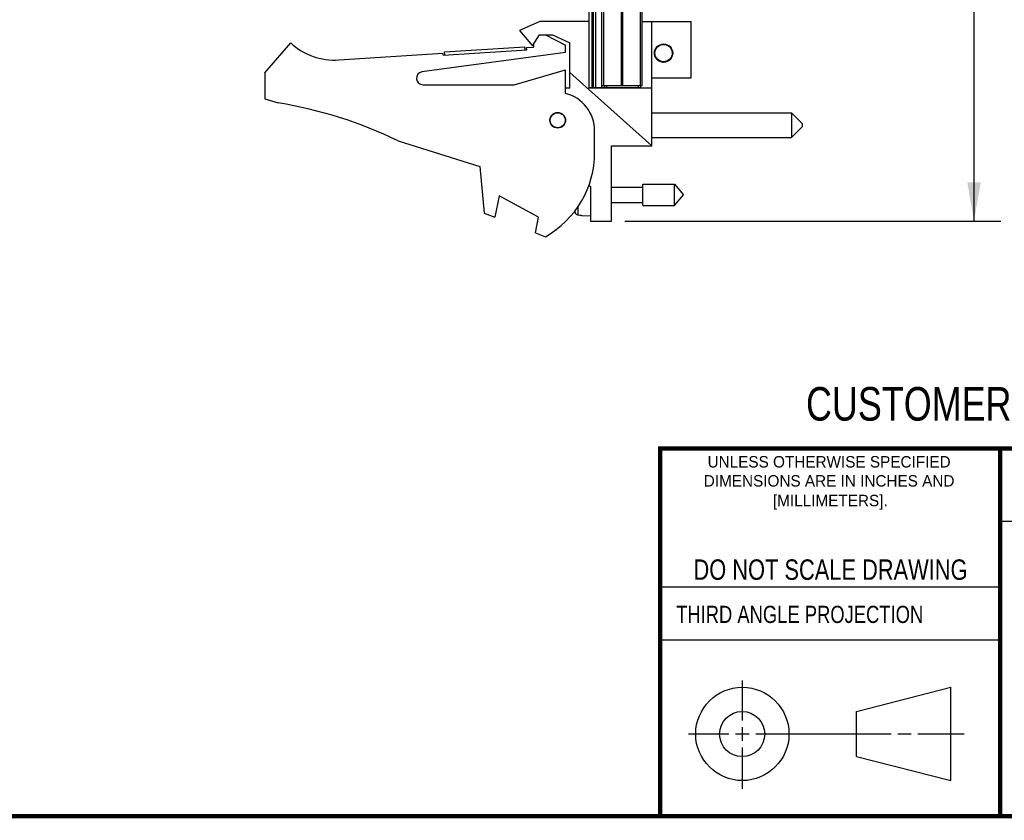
# Model space of a CAD drawing. Header units: inches. Extents: x 0.2 to 16.8, y 0.2 to 10.8.
# Tile 2 of 9: x 8.5 to 13.1, y 0.2 to 4. Entities that reach past the tile are written whole.
import ezdxf

# ---------------------------------------------------------------- set-up
doc = ezdxf.new("R2010")
doc.units = ezdxf.units.IN
doc.header["$LTSCALE"] = 0.935
doc.header["$MEASUREMENT"] = 0
doc.layers.get('0').update_dxf_attribs({"linetype": 'CONTINUOUS'})
doc.layers.add('02___PRT_ALL_AXES', color=7, linetype='CONTINUOUS')
doc.layers.add('DIMENSIONS', color=7, linetype='CONTINUOUS')
doc.styles.get("Standard").update_dxf_attribs({"font": 'txt', "width": 0.8})
doc.styles.add('TEXTSTYLE_2', font='txt')
doc.dimstyles.new('DIMSTYLE_2', dxfattribs={"dimtxt": 0.125, "dimasz": 0.18, "dimexe": 0.125, "dimexo": 0.0625, "dimgap": 0.0625, "dimtad": 0, "dimtih": 1, "dimtoh": 1, "dimdec": 3, "dimzin": 4, "dimdsep": 46, "dimtxsty": 'STANDARD', "dimblk": '_FILLED', "dimblk1": '_FILLED', "dimblk2": '_FILLED', "dimcen": 0.09, "dimadec": 0, "dimazin": 0, "dimtp": 0.001, "dimtm": 0.001, "dimtfac": 1, "dimtdec": 3, "dimtofl": 0, "dimtmove": 0, "dimatfit": 3, "dimldrblk": '_FILLED', "dimfxl": 1, "dimtolj": 1, "dimtzin": 4, "dimarcsym": 0})

# ---------------------------------------------------------------- blocks, each defined once
blk = doc.blocks.new('_FILLED')
at = {"color": 0, "linetype": 'BYBLOCK'}
blk.add_solid([(0, 0), (-1, 0.174), (-1, -0.174)], dxfattribs=at)
blk = doc.blocks.new('*D15')
at = {"layer": 'DIMENSIONS', "color": 2, "linetype": 'CONTINUOUS'}
for p, q in [((11.3076, 8.0941), (13.0687, 8.0941)), ((12.9437, 8.0941), (12.9437, 5.6866)), ((12.9437, 3.0292), (12.9437, 5.4366)), ((11.3176, 3.0292), (13.0687, 3.0292))]:
    blk.add_line(p, q, dxfattribs=at)
at = {"layer": 'DIMENSIONS', "color": 2, "linetype": 'CONTINUOUS', "xscale": 0.18, "yscale": 0.18, "zscale": 0.18}
for p, rotation in [((12.9437, 8.0941), 90), ((12.9437, 3.0292), 270)]:
    blk.add_blockref('_FILLED', p, dxfattribs=dict(at, rotation=rotation))
at = {"layer": 'DIMENSIONS', "color": 2, "linetype": 'CONTINUOUS', "insert": (12.9437, 5.6241), "char_height": 0.125, "width": 1.425, "attachment_point": 2, "line_spacing_factor": 0.9}
blk.add_mtext('5.065{\\Ftxt.shx;\\W1.000000;\\H0.125000; }[128.65]', dxfattribs=at)

msp = doc.modelspace()

# ---------------------------------------------------------------- linework, layer by layer
at = {"color": 7, "linetype": 'CONTINUOUS'}
for p, q in [((11.1521, 3.6482), (11.1521, 8.0941)), ((11.1641, 8.0941), (11.1641, 3.6511)), ((11.1701, 8.0941), (11.1701, 3.6511)), ((11.1821, 3.6511), (11.1821, 8.0941)), ((11.2111, 3.6511), (11.2111, 7.6686)), ((11.2201, 3.6601), (11.2201, 7.6601)), ((11.302, 3.6601), (11.302, 7.6601)), ((11.3083, 3.6601), (11.3083, 7.6601)), ((11.3902, 3.6601), (11.3902, 7.6601)), ((11.3991, 3.6601), (11.3991, 7.6601)), ((10.9221, 3.9582), (10.8271, 3.9152)), ((11.1521, 3.9582), (10.9221, 3.9582)), ((11.3991, 3.9582), (11.6271, 3.9582)), ((11.4431, 3.3792), (11.4431, 3.9582)), ((11.6271, 3.6952), (11.6271, 3.9582)), ((10.8271, 3.9152), (10.8871, 3.8452)), ((9.6421, 3.7182), (9.7621, 3.8582)), ((10.8871, 3.8452), (10.9203, 3.8952)), ((10.8921, 3.8527), (10.8921, 3.8382)), ((10.9203, 3.8952), (10.9803, 3.8952)), ((10.9481, 3.8952), (11.0421, 3.8482)), ((10.9803, 3.8952), (11.0621, 3.8582)), ((11.0621, 3.6482), (11.0621, 3.8582)), ((9.9857, 3.7788), (10.471, 3.8106)), ((11.0421, 3.8132), (10.3731, 3.7229)), ((10.4717, 3.8006), (10.471, 3.8106)), ((10.4717, 3.8006), (10.8608, 3.8261)), ((10.4782, 3.8161), (10.8524, 3.8406)), ((10.4792, 3.8011), (10.4782, 3.8161)), ((10.8534, 3.8256), (10.8524, 3.8406)), ((10.8602, 3.8361), (10.8921, 3.8382)), ((10.8608, 3.8261), (10.8602, 3.8361)), ((11.0421, 3.8132), (11.0421, 3.8482)), ((11.4981, 3.7689), (11.4981, 3.769)), ((9.6421, 3.7182), (9.6421, 3.5982)), ((10.8021, 3.6632), (11.0421, 3.7332)), ((11.0421, 3.6232), (11.0421, 3.7332)), ((11.4431, 3.3792), (11.0621, 3.7198)), ((11.4431, 3.6952), (11.6271, 3.6952)), ((10.3771, 3.6632), (10.8021, 3.6632)), ((11.0621, 3.6482), (11.0421, 3.6482)), ((11.1521, 3.6511), (11.2221, 3.6511)), ((11.4431, 3.6482), (11.1521, 3.6482)), ((11.2111, 3.6601), (11.3991, 3.6601)), ((11.2221, 3.6601), (11.2221, 3.6511)), ((11.2221, 3.6511), (11.3901, 3.6511)), ((11.2321, 3.6601), (11.2321, 3.6511)), ((11.2571, 3.6511), (11.2571, 3.6482)), ((11.3796, 3.6601), (11.3796, 3.6511)), ((11.3901, 3.6601), (11.3901, 3.6511)), ((9.6421, 3.5982), (9.7041, 3.5786)), ((11.4431, 3.533), (12.0931, 3.533)), ((12.1431, 3.483), (12.0931, 3.533)), ((12.0931, 3.533), (12.0931, 3.418)), ((11.1771, 3.3482), (11.1771, 3.4489)), ((12.1431, 3.468), (12.0931, 3.418)), ((12.1431, 3.483), (12.1431, 3.468)), ((10.2621, 3.4029), (10.6421, 3.2832)), ((11.4431, 3.418), (12.0931, 3.418)), ((11.2551, 3.0292), (11.2551, 3.3792)), ((11.2551, 3.3792), (11.4431, 3.3792)), ((10.6421, 3.2832), (10.6621, 3.0662)), ((11.1494, 3.1956), (11.1571, 3.1892)), ((11.1571, 3.1892), (11.1571, 3.0292)), ((11.2551, 3.1862), (11.4008, 3.1862)), ((11.4008, 3.102), (11.4008, 3.2004)), ((11.4008, 3.2004), (11.5489, 3.2004)), ((11.5489, 3.2004), (11.5902, 3.1512)), ((11.5489, 3.102), (11.5489, 3.2004)), ((10.7321, 3.1469), (10.7121, 3.0469)), ((10.9161, 3.0469), (10.7321, 3.1469)), ((11.5489, 3.102), (11.5902, 3.1512)), ((11.0857, 3.0691), (11.0857, 3.078)), ((11.1, 3.0574), (11.1, 3.0968)), ((11.2551, 3.1161), (11.4008, 3.1161)), ((11.4008, 3.102), (11.5489, 3.102)), ((10.6621, 3.0662), (10.7121, 3.0469)), ((10.9015, 2.9741), (10.9161, 3.0469)), ((11.1, 3.0574), (11.1079, 3.057)), ((11.1079, 3.057), (11.1158, 3.0565)), ((11.1158, 3.0565), (11.1158, 3.0555)), ((11.1158, 3.0555), (11.1571, 3.0531)), ((11.1571, 3.0292), (11.2551, 3.0292)), ((10.9015, 2.9741), (10.9481, 2.9562)), ((12.3963, 0.7462), (12.8358, 0.859)), ((12.8358, 0.4248), (12.8358, 0.859)), ((12.3963, 0.5362), (12.3963, 0.7462)), ((12.3963, 0.5362), (12.8358, 0.4248))]:
    msp.add_line(p, q, dxfattribs=at)
at = {"color": 2, "linetype": 'CONTINUOUS'}
for p, q in [((13.0653, 1.6329), (16.75, 1.6329)), ((11.482, 1.3265), (13.0653, 1.3265)), ((13.0653, 1.0776), (11.482, 1.0776)), ((11.8648, 0.7044), (11.8648, 0.8912)), ((11.6146, 0.6419), (11.8023, 0.6419)), ((11.8335, 0.6419), (11.896, 0.6419)), ((11.8648, 0.6106), (11.8648, 0.6731)), ((11.9273, 0.6419), (12.5575, 0.6419)), ((12.5888, 0.6419), (12.6513, 0.6419)), ((12.6825, 0.6419), (12.8983, 0.6419)), ((11.8648, 0.3866), (11.8648, 0.5794))]:
    msp.add_line(p, q, dxfattribs=at)
at = {"color": 7, "linetype": 'CONTINUOUS', "const_width": 0.02}
for points in [[(11.4718, 1.9702), (16.75, 1.9707)], [(11.482, 0.25), (11.482, 1.9707)], [(13.0653, 1.9707), (13.0653, 0.2586)], [(0.25, 0.2586), (16.75, 0.2586)]]:
    msp.add_lwpolyline(points, dxfattribs=at)
at = {"color": 7, "linetype": 'CONTINUOUS'}
for centre, radius in [((11.4981, 3.8106), 0.0425), ((11.0051, 3.4982), 0.0365), ((11.0051, 3.4982), 0.035), ((11.8648, 0.6419), 0.2171), ((11.8642, 0.6412), 0.105)]:
    msp.add_circle(centre, radius, dxfattribs=at)
for centre, radius, start, end in [((9.9661, 4.0782), 0.3, 227.1666, 273.7467), ((11.4973, 3.8122), 0.042, 194.6172, 219.48), ((11.4981, 3.8105), 0.0415, 216.3827, 218.4701), ((11.497, 3.8119), 0.0416, 219.5117, 219.7712), ((11.4969, 3.8119), 0.0415, 219.7712, 220.1476), ((11.4969, 3.8119), 0.0415, 220.1476, 220.6274), ((11.4969, 3.8118), 0.0415, 220.6275, 220.7907), ((11.4969, 3.8118), 0.0414, 220.7907, 221.0359), ((11.498, 3.8105), 0.0414, 218.5793, 218.7524), ((11.4968, 3.8118), 0.0414, 221.0358, 221.6812), ((11.498, 3.8104), 0.0414, 218.7523, 219.2192), ((11.4981, 3.8106), 0.0416, 219.2192, 270), ((11.4916, 3.8099), 0.0415, 273.8002, 279.0761), ((11.4981, 3.8104), 0.0414, 269.3399, 269.685), ((11.4981, 3.8104), 0.0414, 269.685, 270), ((10.3771, 3.6932), 0.03, 97.6845, 270), ((10.9971, 3.4489), 0.18, 0, 75.5225), ((9.3808, 1.5786), 2.026, 64.2145, 80.8167), ((10.7271, 3.3482), 0.45, 299.4136, 360), ((11.3874, 3.1512), 0.3127, 193.9238, 195.2119), ((11.1012, 3.0733), 0.0161, 195.2154, 203.9707), ((11.1009, 3.073), 0.0156, 257.6175, 266.6515)]:
    msp.add_arc(centre, radius, start, end, dxfattribs=at)
msp.add_open_spline([(11.4656, 3.7846), (11.4656, 3.7847), (11.4656, 3.7847), (11.4656, 3.7847)], degree=3, dxfattribs=at)
msp.add_open_spline([(11.0975, 3.0578), (11.0963, 3.058), (11.094, 3.0589), (11.0909, 3.0609), (11.0883, 3.0635), (11.087, 3.0657), (11.0865, 3.0668)], degree=3, knots=[0, 0, 0, 0, 0.249992, 0.499991, 0.749994, 1, 1, 1, 1], dxfattribs=at)
at = {"layer": '02___PRT_ALL_AXES', "color": 7, "linetype": 'CONTINUOUS'}
msp.add_circle((11.4981, 3.8106), 0.0404, dxfattribs=at)

# ---------------------------------------------------------------- texts
at = {"color": 7, "linetype": 'CONTINUOUS', "attachment_point": 2, "line_spacing_factor": 0.9}
for s, insert, char_height, width in [('CUSTOMER DRAWING', (13.0668, 2.2564), 0.15625, 2), ('DO NOT SCALE DRAWING', (12.2754, 1.4542), 0.095, 1.52)]:
    msp.add_mtext(s, dxfattribs=dict(at, insert=insert, char_height=char_height, width=width))
at = {"color": 2, "linetype": 'CONTINUOUS', "char_height": 0.053254, "attachment_point": 2, "line_spacing_factor": 0.9, "style": 'TEXTSTYLE_2'}
for s, insert, width in [('UNLESS OTHERWISE SPECIFIED', (12.2688, 1.9352), 1.384604), ('DIMENSIONS ARE IN INCHES AND', (12.2688, 1.8465), 1.491112), ('[MILLIMETERS].', (12.2746, 1.7548), 0.745556)]:
    msp.add_mtext(s, dxfattribs=dict(at, insert=insert, width=width))
at = {"color": 2, "linetype": 'CONTINUOUS', "insert": (11.5564, 1.2384), "char_height": 0.08, "width": 1.408, "attachment_point": 1, "line_spacing_factor": 0.9}
msp.add_mtext('THIRD ANGLE PROJECTION', dxfattribs=at)

# ---------------------------------------------------------------- dimensions: what is measured, and where the dimension line sits
at = {"layer": 'DIMENSIONS', "color": 2, "linetype": 'CONTINUOUS'}
dim = msp.add_linear_dim(base=(12.9437, 8.0941), p1=(11.2551, 3.0292), p2=(11.2451, 8.0941), angle=90, dimstyle='DIMSTYLE_2', dxfattribs=at)
dim.commit()
dim.dimension.update_dxf_attribs({"geometry": '*D15', "text_midpoint": (12.9437, 5.5616), "dimtype": 160})

doc.saveas('drawing.dxf')
